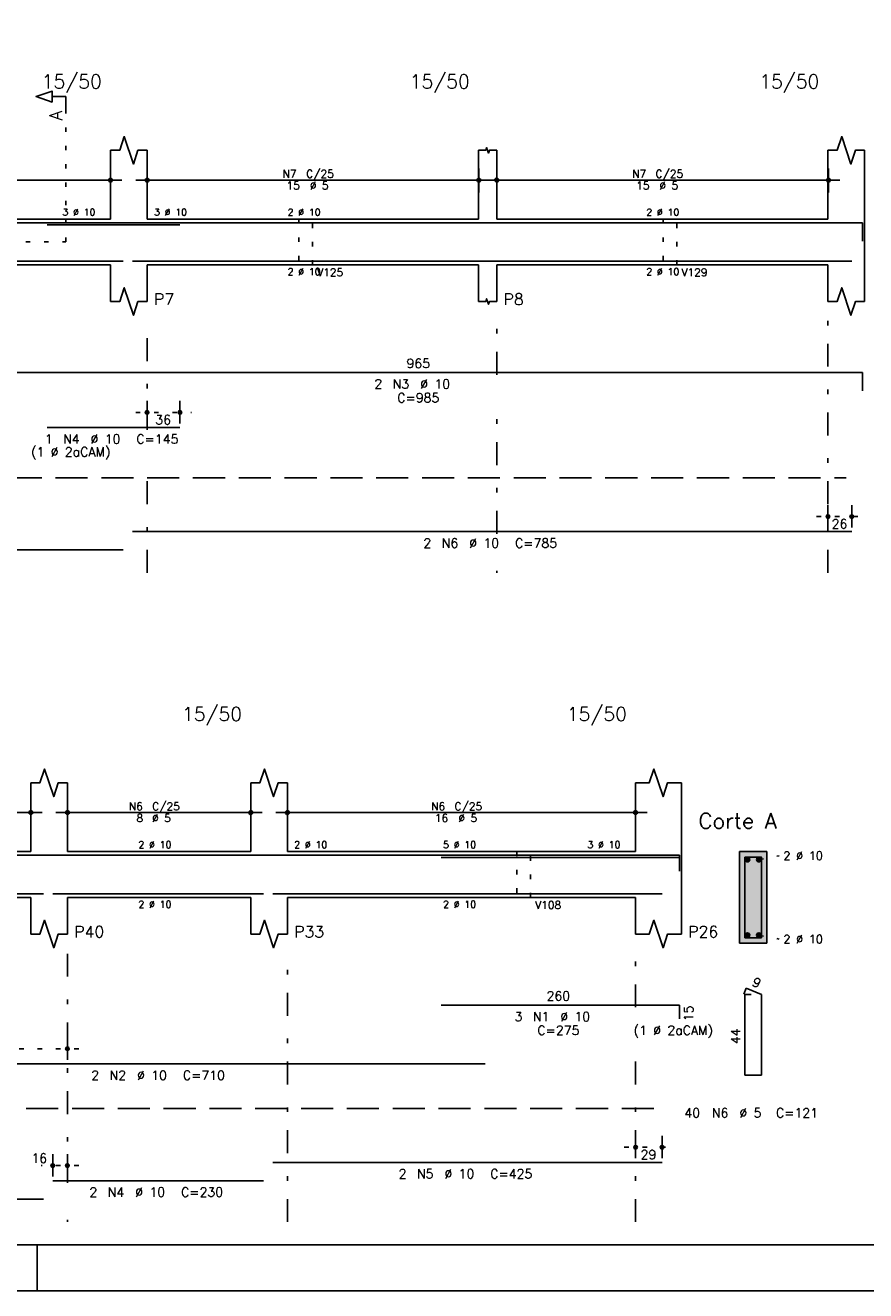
# Model space of a CAD drawing. Extents: x 0 to 84.1, y 0 to 59.4.
# Tile 5 of 9: x 46.8 to 65.2, y 0 to 27.6. Entities that reach past the tile are written whole.
import ezdxf

# ---------------------------------------------------------------- set-up
doc = ezdxf.new("R2010")
doc.units = 0
doc.header["$MEASUREMENT"] = 0
for name, pattern in [('ESTILO_TQS_0001', [1, 0.7, -0.3]), ('ESTILO_TQS_0002', [0.4, 0.1, -0.3]), ('ESTILO_TQS_0003', [1.5, 0.5, -0.4, 0.1, -0.5])]:
    doc.linetypes.add(name, pattern=pattern)
for name, color, linetype in [('1', 1, 'CONTINUOUS'), ('2', 2, 'CONTINUOUS'), ('4', 4, 'CONTINUOUS'), ('6', 6, 'CONTINUOUS'), ('9', 9, 'CONTINUOUS')]:
    doc.layers.add(name, color=color, linetype=linetype)
doc.styles.get("Standard").update_dxf_attribs({"font": 'ROMANS.SHX'})

msp = doc.modelspace()

# ---------------------------------------------------------------- linework, layer by layer
at = {"layer": '1', "linetype": 'ESTILO_TQS_0002'}
for p, q in [((47.725, 22.88), (47.725, 25.75)), ((44.45, 22.88), (47.725, 22.88)), ((49.25, 19.16), (50.46574, 19.16)), ((64.11, 16.89), (65.13, 16.89)), ((62.851104, 9.405), (63.296104, 9.49)), ((62.851104, 7.755), (63.296104, 7.67)), ((48.01, 5.28), (42.43014, 5.28)), ((59.91, 3.13), (60.99, 3.13)), ((48.01, 2.73), (47.19, 2.73))]:
    msp.add_line(p, q, dxfattribs=at)
at = {"layer": '1', "linetype": 'ESTILO_TQS_0001'}
for p, q in [((38.5, 17.735), (64.76, 17.735)), ((38.86, 3.975), (60.66, 3.975))]:
    msp.add_line(p, q, dxfattribs=at)
at = {"layer": '1', "linetype": 'ESTILO_TQS_0002'}
for points in [[(52.81, 23.38), (52.81, 22.38), (53.11, 22.38), (53.11, 23.38), (52.81, 23.38)], [(60.76, 23.38), (60.76, 22.38), (61.06, 22.38), (61.06, 23.38), (60.76, 23.38)], [(57.57, 9.58), (57.57, 8.58), (57.87, 8.58), (57.87, 9.58), (57.57, 9.58)]]:
    msp.add_lwpolyline(points, dxfattribs=at)
at = {"layer": '1', "linetype": 'Continuous'}
for centre in [(62.601104, 9.405), (62.851104, 9.405), (62.601104, 7.755), (62.851104, 7.755)]:
    msp.add_circle(centre, 0.05, dxfattribs=at)
at = {"layer": '2', "linetype": 'Continuous'}
for p, q in [((48.7, 23.38), (48.7, 24.88)), ((49.5, 23.38), (49.5, 24.88)), ((56.73, 23.38), (56.73, 24.88)), ((57.13, 23.38), (57.13, 24.88)), ((64.36, 23.38), (64.36, 24.88)), ((65.16, 23.38), (65.16, 24.88)), ((48.7, 23.96), (48.7, 24.48)), ((49.5, 23.96), (49.5, 24.48)), ((56.74, 23.96), (56.74, 24.48)), ((57.13, 23.96), (57.13, 24.48)), ((64.37, 23.96), (64.37, 24.48)), ((38.65, 24.23), (48.95, 24.23)), ((49.25, 24.23), (56.99, 24.23)), ((56.88, 24.23), (64.62, 24.23)), ((48.7, 23.71), (48.7, 23.71)), ((49.5, 23.71), (49.5, 23.71)), ((56.74, 23.71), (56.74, 23.71)), ((57.13, 23.71), (57.13, 23.71)), ((64.37, 23.71), (64.37, 23.71)), ((38.9, 23.38), (48.7, 23.38)), ((49.5, 23.38), (56.73, 23.38)), ((57.13, 23.38), (64.36, 23.38)), ((65.16, 23.38), (65.16, 22.38)), ((38.9, 22.38), (48.7, 22.38)), ((48.7, 22.38), (48.7, 21.58)), ((49.5, 22.38), (56.73, 22.38)), ((49.5, 22.38), (49.5, 21.58)), ((56.73, 22.38), (56.73, 21.58)), ((57.13, 22.38), (64.36, 22.38)), ((57.13, 22.38), (57.13, 21.58)), ((64.36, 22.38), (64.36, 21.58)), ((65.16, 22.38), (65.16, 21.58)), ((49.5, 18.92), (49.5, 19.41)), ((50.21574, 18.92), (50.21574, 19.41)), ((49.5, 18.82), (49.5, 18.82)), ((50.21574, 18.82), (50.21574, 18.82)), ((64.36, 16.65), (64.36, 17.14)), ((64.88, 16.65), (64.88, 17.14)), ((64.36, 16.55), (64.36, 16.55)), ((64.88, 16.55), (64.88, 16.55)), ((46.96, 9.58), (46.96, 11.08)), ((47.76, 9.58), (47.76, 11.08)), ((51.76, 9.58), (51.76, 11.08)), ((52.56, 9.58), (52.56, 11.08)), ((60.16, 9.58), (60.16, 11.08)), ((61.16, 9.58), (61.16, 11.08)), ((46.96, 10.16), (46.96, 10.68)), ((47.76, 10.16), (47.76, 10.68)), ((51.76, 10.16), (51.76, 10.68)), ((52.56, 10.16), (52.56, 10.68)), ((60.16, 10.16), (60.16, 10.68)), ((39.11, 10.43), (47.21, 10.43)), ((47.51, 10.43), (52.01, 10.43)), ((52.31, 10.43), (60.41, 10.43)), ((46.96, 9.91), (46.96, 9.91)), ((47.76, 9.91), (47.76, 9.91)), ((51.76, 9.91), (51.76, 9.91)), ((52.56, 9.91), (52.56, 9.91)), ((60.16, 9.91), (60.16, 9.91)), ((39.36, 9.58), (46.96, 9.58)), ((47.76, 9.58), (51.76, 9.58)), ((52.56, 9.58), (60.16, 9.58)), ((61.16, 9.58), (61.16, 8.58)), ((63.026104, 9.58), (62.426104, 9.58)), ((62.426104, 9.58), (62.426104, 7.58)), ((63.026104, 7.58), (63.026104, 9.58)), ((39.36, 8.58), (46.96, 8.58)), ((46.96, 8.58), (46.96, 7.78)), ((47.76, 8.58), (51.76, 8.58)), ((47.76, 8.58), (47.76, 7.78)), ((51.76, 8.58), (51.76, 7.78)), ((52.56, 8.58), (60.16, 8.58)), ((52.56, 8.58), (52.56, 7.78)), ((60.16, 8.58), (60.16, 7.78)), ((61.16, 8.58), (61.16, 7.78)), ((62.426104, 7.58), (63.026104, 7.58)), ((47.76, 5.04), (47.76, 5.53)), ((47.76, 4.94), (47.76, 4.94)), ((60.16, 2.89), (60.16, 3.38)), ((60.74, 2.89), (60.74, 3.38)), ((47.44, 2.49), (47.44, 2.98)), ((47.76, 2.49), (47.76, 2.98)), ((60.16, 2.79), (60.16, 2.79)), ((60.74, 2.79), (60.74, 2.79)), ((47.44, 2.39), (47.44, 2.39)), ((47.76, 2.39), (47.76, 2.39)), ((47.100006, 0), (47.100006, 1)), ((0, 0), (84.100006, 0))]:
    msp.add_line(p, q, dxfattribs=at)
at = {"layer": '2', "linetype": 'ESTILO_TQS_0003'}
for p, q in [((49.5, 18.782), (49.5, 21.18)), ((57.13, 19.982), (57.13, 21.18)), ((64.36, 15.66), (64.36, 21.18)), ((57.13, 16.512), (57.13, 19.178)), ((49.5, 15.66), (49.5, 17.978)), ((57.13, 15.66), (57.13, 15.708)), ((47.76, 2.352), (47.76, 7.38)), ((52.56, 1.5), (52.56, 7.38)), ((60.16, 6.182), (60.16, 7.38)), ((60.16, 1.5), (60.16, 5.378)), ((47.76, 1.5), (47.76, 1.548))]:
    msp.add_line(p, q, dxfattribs=at)
at = {"layer": '2', "linetype": 'Continuous'}
for points in [[(83.100006, 1), (2.5, 1), (2.5, 58.400002), (83.100006, 58.400002), (83.100006, 1)], [(47.725, 25.75), (47.725, 26.05), (47.425, 26.05), (47.425, 25.93), (47.075, 26.05), (47.425, 26.17), (47.425, 26.05)], [(48.7, 24.88), (48.9, 24.88), (49, 25.18), (49.2, 24.58), (49.3, 24.88), (49.5, 24.88)], [(64.36, 24.88), (64.56, 24.88), (64.66, 25.18), (64.86, 24.58), (64.96, 24.88), (65.16, 24.88)], [(56.73, 24.88), (56.89, 24.88), (56.91, 24.94), (56.95, 24.82), (56.97, 24.88), (57.13, 24.88)], [(48.7, 21.58), (48.9, 21.58), (49, 21.88), (49.2, 21.28), (49.3, 21.58), (49.5, 21.58)], [(64.36, 21.58), (64.56, 21.58), (64.66, 21.88), (64.86, 21.28), (64.96, 21.58), (65.16, 21.58)], [(56.73, 21.58), (56.89, 21.58), (56.91, 21.64), (56.95, 21.52), (56.97, 21.58), (57.13, 21.58)], [(46.96, 11.08), (47.16, 11.08), (47.26, 11.38), (47.46, 10.78), (47.56, 11.08), (47.76, 11.08)], [(51.76, 11.08), (51.96, 11.08), (52.06, 11.38), (52.26, 10.78), (52.36, 11.08), (52.56, 11.08)], [(60.16, 11.08), (60.46, 11.08), (60.56, 11.38), (60.76, 10.78), (60.86, 11.08), (61.16, 11.08)], [(46.96, 7.78), (47.16, 7.78), (47.26, 8.08), (47.46, 7.48), (47.56, 7.78), (47.76, 7.78)], [(51.76, 7.78), (51.96, 7.78), (52.06, 8.08), (52.26, 7.48), (52.36, 7.78), (52.56, 7.78)], [(60.16, 7.78), (60.46, 7.78), (60.56, 8.08), (60.76, 7.48), (60.86, 7.78), (61.16, 7.78)]]:
    msp.add_lwpolyline(points, dxfattribs=at)
for centre, radius in [((48.7, 24.23), 0.041625), ((48.7, 24.23), 0.02075), ((49.5, 24.23), 0.041625), ((49.5, 24.23), 0.02075), ((56.74, 24.23), 0.041625), ((56.74, 24.23), 0.02075), ((57.13, 24.23), 0.041625), ((57.13, 24.23), 0.02075), ((64.37, 24.23), 0.041625), ((64.37, 24.23), 0.02075), ((49.5, 19.16), 0.04), ((49.5, 19.16), 0.02), ((50.21574, 19.16), 0.04), ((50.21574, 19.16), 0.02), ((64.36, 16.89), 0.04), ((64.36, 16.89), 0.02), ((64.88, 16.89), 0.04), ((64.88, 16.89), 0.02), ((46.96, 10.43), 0.041625), ((46.96, 10.43), 0.02075), ((47.76, 10.43), 0.041625), ((47.76, 10.43), 0.02075), ((51.76, 10.43), 0.041625), ((51.76, 10.43), 0.02075), ((52.56, 10.43), 0.041625), ((52.56, 10.43), 0.02075), ((60.16, 10.43), 0.041625), ((60.16, 10.43), 0.02075), ((47.76, 5.28), 0.04), ((47.76, 5.28), 0.02), ((60.16, 3.13), 0.04), ((60.16, 3.13), 0.02), ((60.74, 3.13), 0.04), ((60.74, 3.13), 0.02), ((47.44, 2.73), 0.04), ((47.76, 2.73), 0.04), ((47.44, 2.73), 0.02), ((47.76, 2.73), 0.02)]:
    msp.add_circle(centre, radius, dxfattribs=at)
at = {"layer": '4', "linetype": 'Continuous'}
for p, q in [((45.8102, 23.3), (65.1102, 23.3)), ((47.31574, 23.25), (50.21574, 23.25)), ((65.1102, 23.3), (65.1102, 22.9)), ((38.38, 22.46), (48.98, 22.46)), ((49.18, 22.46), (64.88, 22.46)), ((42.68014, 9.5), (56.88014, 9.5)), ((55.91768, 9.5), (61.11768, 9.5)), ((55.91768, 9.45), (61.11768, 9.45)), ((61.11768, 9.5), (61.11768, 9.2)), ((61.11768, 9.45), (61.11768, 9.15)), ((38.84, 8.66), (47.24, 8.66)), ((47.44, 8.66), (52.04, 8.66)), ((52.24, 8.66), (60.74, 8.66))]:
    msp.add_line(p, q, dxfattribs=at)
msp.add_lwpolyline([(62.546104, 9.46), (62.546104, 7.7), (62.906104, 7.7), (62.906104, 9.46), (62.546104, 9.46)], dxfattribs=at)
at = {"layer": '6', "linetype": 'Continuous'}
for p, q in [((45.8102, 20.03), (65.1102, 20.03)), ((65.1102, 20.03), (65.1102, 19.63)), ((47.31574, 18.83), (50.21574, 18.83)), ((49.18, 16.56), (64.88, 16.56)), ((38.38, 16.16), (48.98, 16.16)), ((62.574442, 6.6), (62.519997, 6.47102)), ((62.686104, 6.46), (62.546104, 6.46)), ((62.546104, 6.46), (62.546104, 4.7)), ((62.906104, 6.46), (62.574442, 6.6)), ((62.906104, 4.7), (62.906104, 6.46)), ((55.91768, 6.23), (61.11768, 6.23)), ((61.11768, 6.23), (61.11768, 5.93)), ((42.68014, 4.95), (56.88014, 4.95)), ((62.546104, 4.7), (62.906104, 4.7)), ((52.24, 2.8), (60.74, 2.8)), ((47.44, 2.4), (52.04, 2.4)), ((38.84, 2), (47.24, 2))]:
    msp.add_line(p, q, dxfattribs=at)
at = {"layer": '9', "linetype": 'Continuous'}
for points in [[(63.026104, 7.58), (63.026104, 9.58), (62.426104, 9.58)], [(63.026104, 7.58), (62.426104, 9.58), (62.426104, 7.58)], [(62.651104, 9.405), (62.576104, 9.448301), (62.554119, 9.422101)], [(62.651104, 9.405), (62.554119, 9.422101), (62.554119, 9.387899)], [(62.651104, 9.405), (62.554119, 9.387899), (62.576104, 9.361699)], [(62.651104, 9.405), (62.609786, 9.45424), (62.576104, 9.448301)], [(62.651104, 9.405), (62.576104, 9.361699), (62.609786, 9.35576)], [(62.651104, 9.405), (62.639406, 9.437139), (62.609786, 9.45424)], [(62.651104, 9.405), (62.609786, 9.35576), (62.639406, 9.372861)], [(62.651104, 9.405), (62.639406, 9.372861), (62.651104, 9.405)], [(62.901104, 9.405), (62.826104, 9.448301), (62.804119, 9.422101)], [(62.901104, 9.405), (62.804119, 9.422101), (62.804119, 9.387899)], [(62.901104, 9.405), (62.804119, 9.387899), (62.826104, 9.361699)], [(62.901104, 9.405), (62.859786, 9.45424), (62.826104, 9.448301)], [(62.901104, 9.405), (62.826104, 9.361699), (62.859786, 9.35576)], [(62.901104, 9.405), (62.889406, 9.437139), (62.859786, 9.45424)], [(62.901104, 9.405), (62.859786, 9.35576), (62.889406, 9.372861)], [(62.901104, 9.405), (62.889406, 9.372861), (62.901104, 9.405)], [(62.651104, 7.755), (62.576104, 7.798301), (62.554119, 7.772101)], [(62.651104, 7.755), (62.554119, 7.772101), (62.554119, 7.737899)], [(62.651104, 7.755), (62.554119, 7.737899), (62.576104, 7.711699)], [(62.651104, 7.755), (62.609786, 7.80424), (62.576104, 7.798301)], [(62.651104, 7.755), (62.576104, 7.711699), (62.609786, 7.70576)], [(62.651104, 7.755), (62.639406, 7.787139), (62.609786, 7.80424)], [(62.651104, 7.755), (62.609786, 7.70576), (62.639406, 7.722861)], [(62.651104, 7.755), (62.639406, 7.722861), (62.651104, 7.755)], [(62.901104, 7.755), (62.826104, 7.798301), (62.804119, 7.772101)], [(62.901104, 7.755), (62.804119, 7.772101), (62.804119, 7.737899)], [(62.901104, 7.755), (62.804119, 7.737899), (62.826104, 7.711699)], [(62.901104, 7.755), (62.859786, 7.80424), (62.826104, 7.798301)], [(62.901104, 7.755), (62.826104, 7.711699), (62.859786, 7.70576)], [(62.901104, 7.755), (62.889406, 7.787139), (62.859786, 7.80424)], [(62.901104, 7.755), (62.859786, 7.70576), (62.889406, 7.722861)], [(62.901104, 7.755), (62.889406, 7.722861), (62.901104, 7.755)], [(63.026104, 7.58), (62.426104, 7.58), (63.026104, 7.58)]]:
    msp.add_solid(points, dxfattribs=at)

# ---------------------------------------------------------------- texts
at = {"layer": '2', "linetype": 'Continuous'}
for s, height, p in [('15/50', 0.3, (47.2, 26.23)), ('15/50', 0.3, (55.23, 26.23)), ('15/50', 0.3, (62.86, 26.23)), ('N7', 0.17, (52.457, 24.281)), ('C/25', 0.17, (52.967, 24.281)), ('N7', 0.17, (60.087, 24.281)), ('C/25', 0.17, (60.597, 24.281)), ('15', 0.17, (52.542, 24.026)), ('%%c 5', 0.17, (53.052, 24.026)), ('15', 0.17, (60.172, 24.026)), ('%%c 5', 0.17, (60.682, 24.026)), ('3 %%c 10', 0.15, (47.65, 23.455)), ('3 %%c 10', 0.15, (49.65, 23.455)), ('2 %%c 10', 0.15, (52.565, 23.455)), ('2 %%c 10', 0.15, (60.395, 23.455)), ('2 %%c 10', 0.15, (52.565, 22.155)), ('V125', 0.17, (53.21, 22.13)), ('2 %%c 10', 0.15, (60.395, 22.155)), ('V129', 0.17, (61.16, 22.13)), ('P7', 0.25, (49.65, 21.505)), ('P8', 0.25, (57.28, 21.505)), ('965', 0.2, (55.1602, 20.13)), ('2', 0.2, (54.4602, 19.68)), ('N3', 0.2, (54.8602, 19.68)), ('%%c 10', 0.2, (55.4602, 19.68)), ('C=985', 0.2, (54.9602, 19.38)), ('36', 0.2, (49.67787, 18.9)), ('1', 0.2, (47.26574, 18.48)), ('N4', 0.2, (47.66574, 18.48)), ('%%c 10', 0.2, (48.26574, 18.48)), ('C=145', 0.2, (49.26574, 18.48)), ('(1 %%c 2aCAM)', 0.2, (46.96574, 18.2)), ('26', 0.2, (64.44, 16.63)), ('2', 0.2, (55.53, 16.21)), ('N6', 0.2, (55.93, 16.21)), ('%%c 10', 0.2, (56.53, 16.21)), ('C=785', 0.2, (57.53, 16.21)), ('15/50', 0.3, (50.26, 12.43)), ('15/50', 0.3, (58.66, 12.43)), ('N6', 0.17, (49.097, 10.481)), ('C/25', 0.17, (49.607, 10.481)), ('N6', 0.17, (55.697, 10.481)), ('C/25', 0.17, (56.207, 10.481)), ('8', 0.17, (49.267, 10.226)), ('%%c 5', 0.17, (49.607, 10.226)), ('16', 0.17, (55.782, 10.226)), ('%%c 5', 0.17, (56.292, 10.226)), ('Corte A', 0.34, (61.536104, 10.08)), ('2 %%c 10', 0.15, (49.31, 9.655)), ('2 %%c 10', 0.15, (52.71, 9.655)), ('5 %%c 10', 0.15, (55.96, 9.655)), ('3 %%c 10', 0.15, (59.11, 9.655)), ('2 %%c 10', 0.18, (63.386104, 9.4)), ('2 %%c 10', 0.15, (49.31, 8.355)), ('2 %%c 10', 0.15, (55.96, 8.355)), ('V108', 0.17, (57.97, 8.33)), ('P40', 0.25, (47.91, 7.705)), ('P33', 0.25, (52.71, 7.705)), ('P26', 0.25, (61.31, 7.705)), ('2 %%c 10', 0.18, (63.386104, 7.58)), ('260', 0.2, (58.21768, 6.33)), ('3', 0.2, (57.51768, 5.88)), ('N1', 0.2, (57.91768, 5.88)), ('%%c 10', 0.2, (58.51768, 5.88)), ('(1 %%c 2aCAM)', 0.2, (60.11768, 5.58)), ('C=275', 0.2, (58.01768, 5.58)), ('2', 0.2, (48.28014, 4.6)), ('N2', 0.2, (48.68014, 4.6)), ('%%c 10', 0.2, (49.28014, 4.6)), ('C=710', 0.2, (50.28014, 4.6)), ('40', 0.2, (61.226104, 3.78)), ('N6', 0.2, (61.826104, 3.78)), ('%%c 5', 0.2, (62.426104, 3.78)), ('C=121', 0.2, (63.226104, 3.78)), ('29', 0.2, (60.27, 2.87)), ('16', 0.2, (46.973333, 2.79)), ('2', 0.2, (54.99, 2.45)), ('N5', 0.2, (55.39, 2.45)), ('%%c 10', 0.2, (55.99, 2.45)), ('C=425', 0.2, (56.99, 2.45)), ('2', 0.2, (48.24, 2.05)), ('N4', 0.2, (48.64, 2.05)), ('%%c 10', 0.2, (49.24, 2.05)), ('C=230', 0.2, (50.24, 2.05))]:
    msp.add_text(s, height=height, dxfattribs=at).set_placement(p)
for s, height, rotation, p in [('A', 0.272, 90, (47.6434, 25.5324)), ('9', 0.2, 337.11462, (62.687033, 6.661017)), ('15', 0.2, 90, (61.41768, 5.88)), ('44', 0.2, 90, (62.446104, 5.38))]:
    msp.add_text(s, height=height, rotation=rotation, dxfattribs=at).set_placement(p)

doc.saveas('drawing.dxf')
